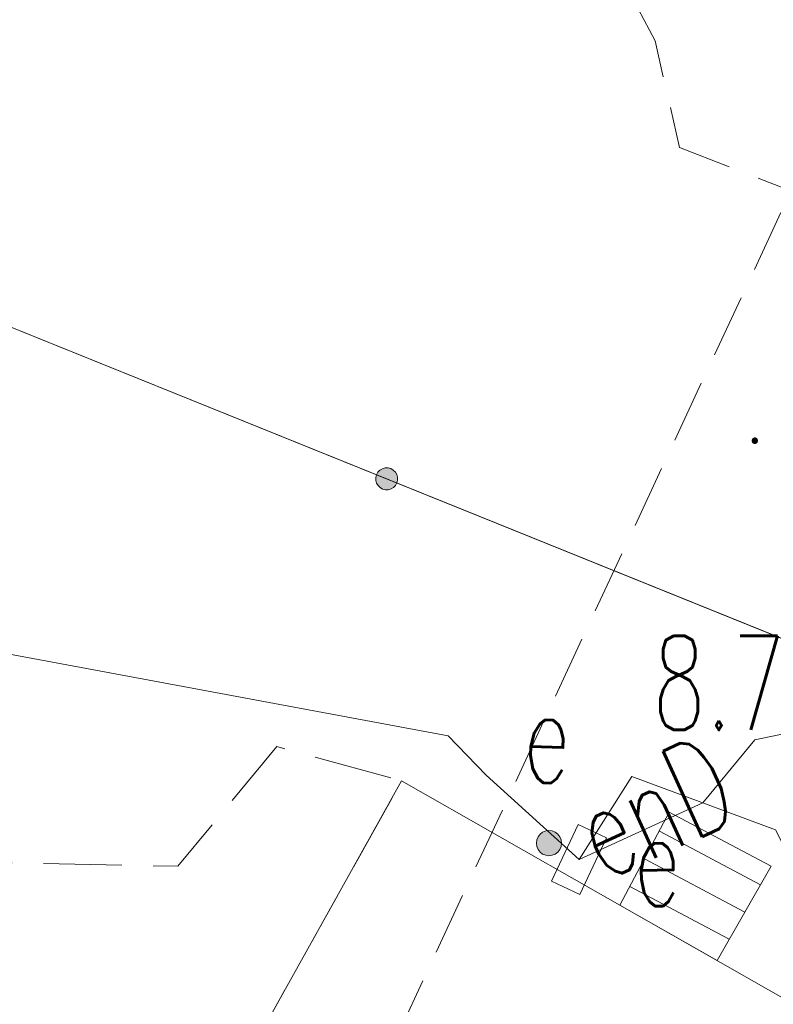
# Model space of a CAD drawing. Header units: millimetres. Extents: x -367306 to 168495, y -187323 to 82034.
# Tile 129 of 170: x 32931 to 44936, y 7240 to 22921. Entities that reach past the tile are written whole.
import ezdxf

# ---------------------------------------------------------------- set-up
doc = ezdxf.new("R2010")
doc.units = ezdxf.units.MM
doc.header["$MEASUREMENT"] = 0
for name, pattern in [('L_0_04', [1500, 1000, -500]), ('L_0_05', [1750, 1250, -500]), ('L_0_06', [2000, 1500, -500])]:
    doc.linetypes.add(name, pattern=pattern)
for name, color, linetype, lineweight in [('Nowe_0_Nr_pióra__9', 7, 'Continuous', 13), ('Nowe_EGBS_Nr_pióra__8', 7, 'Continuous', 13), ('Nowe_EGBS_Nr_pióra__9', 7, 'Continuous', 13), ('Nowe_EGBU_Nr_pióra__8', 7, 'Continuous', 13), ('Nowe_EGBU_Nr_pióra__9', 7, 'Continuous', 13), ('Nowe_EGDE_Nr_pióra__9', 7, 'Continuous', 13), ('Nowe_OTKC_Nr_pióra__8', 7, 'Continuous', 13), ('Nowe_OTKC_Nr_pióra__9', 7, 'Continuous', 13), ('Nowe_OTKU_Nr_pióra__8', 7, 'Continuous', 13), ('Nowe_OTKU_Nr_pióra__9', 7, 'Continuous', 13), ('Nowe_OTOO_Nr_pióra__7', 7, 'Continuous', 13), ('Nowe_OTOO_Nr_pióra__8', 7, 'Continuous', 13), ('Nowe_OTOO_Nr_pióra__9', 7, 'Continuous', 13), ('Nowe_OTRN_Nr_pióra__7', 7, 'Continuous', 13), ('Nowe_OTRN_Nr_pióra__8', 7, 'Continuous', 13), ('Nowe_OTRN_Nr_pióra__9', 7, 'Continuous', 13), ('Nowe_OTRN_O_Nr_pióra__8', 7, 'Continuous', 13), ('Nowe_SUEP_Nr_pióra__8', 7, 'Continuous', 13), ('Nowe_SUEP_Nr_pióra__9', 7, 'Continuous', 13), ('Nowe_SUEP_O_Nr_pióra__8', 7, 'Continuous', 13), ('Nowe_SUES_Nr_pióra__8', 7, 'Continuous', 13), ('Nowe_SUES_Nr_pióra__9', 7, 'Continuous', 13), ('Nowe_SUES_O_Nr_pióra__8', 7, 'Continuous', 13), ('Nowe_SUEU_Nr_pióra__1', 7, 'Continuous', 13), ('Nowe_SUEU_Nr_pióra__8', 7, 'Continuous', 13), ('Nowe_SUEU_Nr_pióra__9', 7, 'Continuous', 13), ('Nowe_SUEU_O_Nr_pióra__8', 7, 'Continuous', 13)]:
    doc.layers.add(name, color=color, linetype=linetype, lineweight=lineweight)
doc.styles.add('STYL_AUTOMATYCZNY_3', font='Simplex.shx')

msp = doc.modelspace()

# ---------------------------------------------------------------- hatches: boundary and pattern name
at = {"layer": 'Nowe_OTOO_Nr_pióra__7', "linetype": 'Continuous', "lineweight": 13}
msp.add_hatch(color=7, dxfattribs=at).paths.add_polyline_path([(38615.4, 15674.3), (38604, 15630.1), (38604.4, 15584.4), (38616.6, 15540.4), (38639.8, 15501.1), (38672.4, 15469), (38712.1, 15446.5), (38756.4, 15435.1), (38802.1, 15435.5), (38846.1, 15447.7), (38885.4, 15470.9), (38917.5, 15503.5), (38939.9, 15543.3), (38951.4, 15587.5), (38951, 15633.2), (38938.8, 15677.2), (38915.6, 15716.6), (38883, 15748.6), (38843.2, 15771.1), (38799, 15782.5), (38753.3, 15782.1), (38709.3, 15769.9), (38669.9, 15746.7), (38637.9, 15714.1)])
msp.add_hatch(color=7, dxfattribs=at).paths.add_polyline_path([(38615.4, 15674.3), (38604, 15630.1), (38604.4, 15584.4), (38616.6, 15540.4), (38639.8, 15501.1), (38672.4, 15469), (38712.1, 15446.5), (38756.4, 15435.1), (38802.1, 15435.5), (38846.1, 15447.7), (38885.4, 15470.9), (38917.5, 15503.5), (38939.9, 15543.3), (38951.4, 15587.5), (38951, 15633.2), (38938.8, 15677.2), (38915.6, 15716.6), (38883, 15748.6), (38843.2, 15771.1), (38799, 15782.5), (38753.3, 15782.1), (38709.3, 15769.9), (38669.9, 15746.7), (38637.9, 15714.1)])
at = {"layer": 'Nowe_OTRN_Nr_pióra__7', "linetype": 'Continuous', "lineweight": 13}
msp.add_hatch(color=7, dxfattribs=at).paths.add_polyline_path([(44596.6, 16217), (44598.2, 16205.3), (44602.6, 16194.5), (44609.8, 16185.2), (44619.1, 16178), (44630, 16173.5), (44641.6, 16172), (44653.3, 16173.5), (44664.1, 16178), (44673.4, 16185.2), (44680.6, 16194.5), (44685.1, 16205.3), (44686.6, 16217), (44685.1, 16228.6), (44680.6, 16239.5), (44673.4, 16248.8), (44664.1, 16256), (44653.3, 16260.4), (44641.6, 16262), (44630, 16260.4), (44619.1, 16256), (44609.8, 16248.8), (44602.6, 16239.5), (44598.2, 16228.6)])
at = {"layer": 'Nowe_SUEU_Nr_pióra__1', "linetype": 'Continuous', "lineweight": 13}
msp.add_hatch(color=7, dxfattribs=at).paths.add_polyline_path([(41161.6, 9807), (41168.4, 9755.2), (41188.4, 9707), (41220.2, 9665.6), (41261.6, 9633.8), (41309.9, 9613.8), (41361.6, 9607), (41413.4, 9613.8), (41461.6, 9633.8), (41503, 9665.6), (41534.8, 9707), (41554.8, 9755.2), (41561.6, 9807), (41554.8, 9858.7), (41534.8, 9907), (41503, 9948.4), (41461.6, 9980.2), (41413.4, 10000.2), (41361.6, 10007), (41309.9, 10000.2), (41261.6, 9980.2), (41220.2, 9948.4), (41188.4, 9907), (41168.4, 9858.7)])

# ---------------------------------------------------------------- linework, layer by layer
at = {"layer": 'Nowe_0_Nr_pióra__9', "color": 7, "linetype": 'L_0_04', "lineweight": 13}
msp.add_lwpolyline([(-54175.8, -16615), (-36542.5, 13691.6), (-32491.5, 24497.6), (-41006.9, 52709.3), (-354.8, 78621.1), (4924.1, 35501.4), (-2954.1, 7738.8), (31962.3, -8247.3), (46488.5, 22925.7), (96328.3, 3296.1), (84395.1, -59501.6), (78496.2, -91288.2), (63259, -147476.2), (43808.2, -176834.2), (-26519.8, -152286.8), (-79150.4, -133916.5), (-87259.9, -85957.4)], close=True, dxfattribs=at)
at = {"layer": 'Nowe_EGBS_Nr_pióra__8', "color": 7, "linetype": 'Continuous', "lineweight": 13}
for p, q in [((43279.5, 10298.5), (43279.6, 10298.5)), ((43120.7, 9999.7), (43120.7, 9999.7)), ((42886, 9558.2), (42886, 9558.2)), ((44900.1, 9442.6), (44900.2, 9442.6)), ((42651.3, 9116.7), (42651.3, 9116.7)), ((44729.7, 9144.3), (44729.7, 9144.3)), ((42492.4, 8817.9), (42492.5, 8817.9)), ((44481.5, 8710), (44481.5, 8710)), ((44233.3, 8275.7), (44233.3, 8275.7)), ((44039.7, 7936.8), (44039.7, 7936.8))]:
    msp.add_line(p, q, dxfattribs=at)
at = {"layer": 'Nowe_EGBS_Nr_pióra__9', "color": 7, "linetype": 'Continuous', "lineweight": 13, "flags": 128}
msp.add_lwpolyline([(42492.4, 8817.9), (44039.7, 7936.8), (44900.1, 9442.6), (43279.5, 10298.5)], close=True, dxfattribs=at)
for points in [[(44729.7, 9144.3), (43120.7, 9999.7)], [(44481.5, 8710), (42886, 9558.2)], [(44233.3, 8275.7), (42651.3, 9116.7)]]:
    msp.add_lwpolyline(points, dxfattribs=at)
at = {"layer": 'Nowe_EGBU_Nr_pióra__8', "color": 7, "linetype": 'Continuous', "lineweight": 13}
msp.add_line((39015.3, 10797.8), (39015.4, 10797.8), dxfattribs=at)
at = {"layer": 'Nowe_EGBU_Nr_pióra__9', "color": 7, "linetype": 'Continuous', "lineweight": 13, "flags": 128}
msp.add_lwpolyline([(26181.6, -11973), (30371.6, -4543), (28101.6, -3093), (29031.6, -1473), (30061.6, -1403), (31811.6, -2103), (39015.3, 10797.8), (48410.6, 5447.9), (35580.2, -17475)], close=True, dxfattribs=at)
at = {"layer": 'Nowe_EGDE_Nr_pióra__9', "color": 7, "linetype": 'Continuous', "lineweight": 13, "flags": 128}
for points in [[(50221.6, 10987), (65251.6, 47097), (62561.6, 48377), (58241.6, 49297), (48341.6, 49917), (33091.6, 49677), (19761.6, 48517), (7131.6, 45977), (-1038.4, 43667), (-6478.4, 39617), (-7768.4, 34407)], [(44331.6, -27593), (59791.6, 2597), (76491.6, -4103), (75171.6, 3647), (70471.6, 39997), (65251.6, 47097), (50221.6, 10987), (-7768.4, 34407), (-12278.4, 26477), (-17648.4, 3857), (15671.6, -9583)]]:
    msp.add_lwpolyline(points, close=True, dxfattribs=at)
at = {"layer": 'Nowe_OTKC_Nr_pióra__8', "color": 7, "linetype": 'Continuous', "lineweight": 13}
for p, q in [((37027.7, 11345.4), (37027.7, 11345.4)), ((39015.3, 10797.8), (39015.4, 10797.8)), ((35449.8, 9438.7), (35449.8, 9438.7))]:
    msp.add_line(p, q, dxfattribs=at)
at = {"layer": 'Nowe_OTKC_Nr_pióra__9', "color": 7, "linetype": 'L_0_05', "lineweight": 13, "flags": 128}
msp.add_lwpolyline([(27014.3, -10496.4), (24657.9, -9271.6), (24023.2, -7156.1), (29719.8, 4117.3), (32261.1, 9504.5), (35449.8, 9438.7), (37027.7, 11345.4), (39015.3, 10797.8), (33895.5, 1628.8), (31811.6, -2103), (30061.6, -1403), (29031.6, -1473), (28101.6, -3093), (30371.6, -4543)], close=True, dxfattribs=at)
at = {"layer": 'Nowe_OTKU_Nr_pióra__8', "color": 7, "linetype": 'Continuous', "lineweight": 13}
for p, q in [((43051.6, 22587), (43051.7, 22587)), ((43441.6, 20887), (43441.7, 20887))]:
    msp.add_line(p, q, dxfattribs=at)
at = {"layer": 'Nowe_OTKU_Nr_pióra__9', "color": 7, "linetype": 'L_0_06', "lineweight": 13, "flags": 128}
msp.add_lwpolyline([(35271.6, 33377), (25858, 37476.9), (24719.7, 34123.2), (24021.6, 31967), (31051.6, 29207), (31001.6, 28127), (35741.6, 26377), (39408.7, 25091.5), (39701.6, 25497), (40451.6, 25497), (41381.6, 24997), (42341.6, 23927), (43051.6, 22587), (43441.6, 20887), (50141.6, 18267), (52210.1, 17487.7), (55176.6, 25869.5), (54191.6, 26237), (52851.6, 26807), (52401.6, 27397), (52471.6, 28147), (56031.6, 37557), (56761.6, 40317), (57031.6, 42817), (57111.6, 45657), (56891.6, 47447), (56801.6, 49297), (55511.6, 49427), (55321.6, 47887), (55531.6, 45887), (55511.6, 44387), (55411.6, 41877), (55091.6, 39897), (54451.6, 37927), (50991.6, 28717), (47441.6, 29967), (46451.6, 27387), (42181.6, 29017)], close=True, dxfattribs=at)
at = {"layer": 'Nowe_OTOO_Nr_pióra__8', "color": 7, "linetype": 'Continuous', "lineweight": 13}
for p, q in [((38637.9, 15714.1), (38638, 15714.1)), ((38637.9, 15714.1), (38638, 15714.1)), ((38669.9, 15746.7), (38670, 15746.7)), ((38669.9, 15746.7), (38670, 15746.7)), ((38709.3, 15769.9), (38709.3, 15769.9)), ((38709.3, 15769.9), (38709.3, 15769.9)), ((38753.3, 15782.1), (38753.4, 15782.1)), ((38753.3, 15782.1), (38753.4, 15782.1)), ((38799, 15782.5), (38799, 15782.5)), ((38799, 15782.5), (38799, 15782.5)), ((38843.2, 15771.1), (38843.3, 15771.1)), ((38843.2, 15771.1), (38843.3, 15771.1)), ((38883, 15748.6), (38883, 15748.6)), ((38883, 15748.6), (38883, 15748.6)), ((38915.6, 15716.6), (38915.6, 15716.6)), ((38915.6, 15716.6), (38915.6, 15716.6)), ((38604, 15630.1), (38604, 15630.1)), ((38604, 15630.1), (38604, 15630.1)), ((38604.4, 15584.4), (38604.4, 15584.4)), ((38604.4, 15584.4), (38604.4, 15584.4)), ((38615.4, 15674.3), (38615.5, 15674.3)), ((38615.4, 15674.3), (38615.5, 15674.3)), ((38616.6, 15540.4), (38616.7, 15540.4)), ((38616.6, 15540.4), (38616.7, 15540.4)), ((38938.8, 15677.2), (38938.8, 15677.2)), ((38938.8, 15677.2), (38938.8, 15677.2)), ((38939.9, 15543.3), (38940, 15543.3)), ((38939.9, 15543.3), (38940, 15543.3)), ((38951, 15633.2), (38951, 15633.2)), ((38951, 15633.2), (38951, 15633.2)), ((38951.4, 15587.5), (38951.4, 15587.5)), ((38951.4, 15587.5), (38951.4, 15587.5)), ((38639.8, 15501.1), (38639.8, 15501.1)), ((38639.8, 15501.1), (38639.8, 15501.1)), ((38672.4, 15469), (38672.4, 15469)), ((38672.4, 15469), (38672.4, 15469)), ((38712.1, 15446.5), (38712.2, 15446.5)), ((38712.1, 15446.5), (38712.2, 15446.5)), ((38756.4, 15435.1), (38756.4, 15435.1)), ((38756.4, 15435.1), (38756.4, 15435.1)), ((38802.1, 15435.5), (38802.1, 15435.5)), ((38802.1, 15435.5), (38802.1, 15435.5)), ((38846.1, 15447.7), (38846.1, 15447.7)), ((38846.1, 15447.7), (38846.1, 15447.7)), ((38885.4, 15470.9), (38885.5, 15470.9)), ((38885.4, 15470.9), (38885.5, 15470.9)), ((38917.5, 15503.5), (38917.5, 15503.5)), ((38917.5, 15503.5), (38917.5, 15503.5))]:
    msp.add_line(p, q, dxfattribs=at)
at = {"layer": 'Nowe_OTOO_Nr_pióra__9', "color": 7, "linetype": 'Continuous', "lineweight": 13, "flags": 128}
msp.add_lwpolyline([(14021.6, 25607), (49625.2, 11227.8), (50253.3, 11712.4), (50357.7, 11959.1), (55703.5, 24599), (65251.6, 47097)], dxfattribs=at)
msp.add_lwpolyline([(38615.4, 15674.3), (38604, 15630.1), (38604.4, 15584.4), (38616.6, 15540.4), (38639.8, 15501.1), (38672.4, 15469), (38712.1, 15446.5), (38756.4, 15435.1), (38802.1, 15435.5), (38846.1, 15447.7), (38885.4, 15470.9), (38917.5, 15503.5), (38939.9, 15543.3), (38951.4, 15587.5), (38951, 15633.2), (38938.8, 15677.2), (38915.6, 15716.6), (38883, 15748.6), (38843.2, 15771.1), (38799, 15782.5), (38753.3, 15782.1), (38709.3, 15769.9), (38669.9, 15746.7), (38637.9, 15714.1)], close=True, dxfattribs=at)
msp.add_lwpolyline([(38615.4, 15674.3), (38604, 15630.1), (38604.4, 15584.4), (38616.6, 15540.4), (38639.8, 15501.1), (38672.4, 15469), (38712.1, 15446.5), (38756.4, 15435.1), (38802.1, 15435.5), (38846.1, 15447.7), (38885.4, 15470.9), (38917.5, 15503.5), (38939.9, 15543.3), (38951.4, 15587.5), (38951, 15633.2), (38938.8, 15677.2), (38915.6, 15716.6), (38883, 15748.6), (38843.2, 15771.1), (38799, 15782.5), (38753.3, 15782.1), (38709.3, 15769.9), (38669.9, 15746.7), (38637.9, 15714.1)], close=True, dxfattribs=at)
at = {"layer": 'Nowe_OTRN_Nr_pióra__8', "color": 7, "linetype": 'Continuous', "lineweight": 13}
for p, q in [((44596.6, 16217), (44596.7, 16217)), ((44598.2, 16228.6), (44598.2, 16228.6)), ((44598.2, 16205.3), (44598.2, 16205.3)), ((44602.6, 16239.5), (44602.7, 16239.5)), ((44602.6, 16194.5), (44602.7, 16194.5)), ((44609.8, 16248.8), (44609.9, 16248.8)), ((44609.8, 16185.2), (44609.9, 16185.2)), ((44619.1, 16256), (44619.2, 16256)), ((44619.1, 16178), (44619.2, 16178)), ((44630, 16260.4), (44630, 16260.4)), ((44630, 16173.5), (44630, 16173.5)), ((44641.6, 16262), (44641.7, 16262)), ((44641.6, 16172), (44641.7, 16172)), ((44653.3, 16260.4), (44653.3, 16260.4)), ((44653.3, 16173.5), (44653.3, 16173.5)), ((44664.1, 16256), (44664.2, 16256)), ((44664.1, 16178), (44664.2, 16178)), ((44673.4, 16248.8), (44673.5, 16248.8)), ((44673.4, 16185.2), (44673.5, 16185.2)), ((44680.6, 16239.5), (44680.6, 16239.5)), ((44680.6, 16194.5), (44680.6, 16194.5)), ((44685.1, 16228.6), (44685.1, 16228.6)), ((44685.1, 16205.3), (44685.1, 16205.3)), ((44686.6, 16217), (44686.7, 16217))]:
    msp.add_line(p, q, dxfattribs=at)
at = {"layer": 'Nowe_OTRN_Nr_pióra__9', "color": 7, "linetype": 'Continuous', "lineweight": 13, "flags": 128}
msp.add_lwpolyline([(44596.6, 16217), (44598.2, 16205.3), (44602.6, 16194.5), (44609.8, 16185.2), (44619.1, 16178), (44630, 16173.5), (44641.6, 16172), (44653.3, 16173.5), (44664.1, 16178), (44673.4, 16185.2), (44680.6, 16194.5), (44685.1, 16205.3), (44686.6, 16217), (44685.1, 16228.6), (44680.6, 16239.5), (44673.4, 16248.8), (44664.1, 16256), (44653.3, 16260.4), (44641.6, 16262), (44630, 16260.4), (44619.1, 16256), (44609.8, 16248.8), (44602.6, 16239.5), (44598.2, 16228.6)], close=True, dxfattribs=at)
at = {"layer": 'Nowe_SUEP_Nr_pióra__8', "color": 7, "linetype": 'Continuous', "lineweight": 13}
for p, q in [((39755.6, 11517), (39755.6, 11517)), ((39755.6, 11517), (39755.6, 11517)), ((44641.5, 11452.4), (44641.6, 11452.4)), ((44641.5, 11452.4), (44641.6, 11452.4)), ((40360.6, 10888.7), (40360.6, 10888.7)), ((40360.6, 10888.7), (40360.6, 10888.7)), ((42681.6, 10867), (42681.7, 10867)), ((42681.6, 10867), (42681.7, 10867)), ((43815.3, 10446.2), (43815.4, 10446.2)), ((43815.3, 10446.2), (43815.4, 10446.2)), ((41841.6, 9547), (41841.7, 9547)), ((41841.6, 9547), (41841.7, 9547)), ((41841.6, 9547), (41841.7, 9547)), ((41841.6, 9547), (41841.7, 9547)), ((41841.6, 9547), (41841.7, 9547)), ((41841.6, 9547), (41841.7, 9547))]:
    msp.add_line(p, q, dxfattribs=at)
at = {"layer": 'Nowe_SUEP_Nr_pióra__9', "color": 7, "linetype": 'Continuous', "lineweight": 13, "flags": 128}
for points in [[(41841.6, 9547), (40360.6, 10888.7), (39755.6, 11517), (26375.9, 14006.8), (20368.3, 15059.6), (10525.2, 19205.3), (402.2, 23372.9), (-4236.7, 28011.8), (-8070.8, 29999.8), (-10721.5, 31480.4), (-13330.6, 33906.8)], [(41841.6, 9547), (40360.6, 10888.7), (39755.6, 11517), (26375.9, 14006.8), (20368.3, 15059.6), (10525.2, 19205.3), (402.2, 23372.9), (-4236.7, 28011.8), (-8070.8, 29999.8), (-10721.5, 31480.4), (-13330.6, 33906.8)], [(41841.6, 9547), (43815.3, 10446.2), (44641.5, 11452.4), (46299.8, 11795.5)], [(41841.6, 9547), (43815.3, 10446.2), (44641.5, 11452.4), (46299.8, 11795.5)], [(41841.6, 9547), (42681.6, 10867), (44971.6, 10017), (45721.6, 8557), (49071.6, 6647), (49521.6, 5887), (49441.6, 4327), (48641.6, 2177), (36421.6, -18883)], [(41841.6, 9547), (42681.6, 10867), (44971.6, 10017), (45721.6, 8557), (49071.6, 6647), (49521.6, 5887), (49441.6, 4327), (48641.6, 2177), (36421.6, -18883)]]:
    msp.add_lwpolyline(points, dxfattribs=at)
at = {"layer": 'Nowe_SUES_Nr_pióra__8', "color": 7, "linetype": 'Continuous', "lineweight": 13}
for p, q in [((41827.5, 10105.8), (41827.5, 10105.8)), ((42280.2, 9893.6), (42280.3, 9893.6)), ((41403, 9200.4), (41403.1, 9200.4)), ((41855.8, 8988.1), (41855.8, 8988.1))]:
    msp.add_line(p, q, dxfattribs=at)
at = {"layer": 'Nowe_SUES_Nr_pióra__9', "color": 7, "linetype": 'Continuous', "lineweight": 13, "flags": 128}
msp.add_lwpolyline([(41855.8, 8988.1), (41403, 9200.4), (41827.5, 10105.8), (42280.2, 9893.6)], close=True, dxfattribs=at)
at = {"layer": 'Nowe_SUEU_Nr_pióra__8', "color": 7, "linetype": 'Continuous', "lineweight": 13}
for p, q in [((41188.4, 9907), (41188.5, 9907)), ((41220.2, 9948.4), (41220.2, 9948.4)), ((41261.6, 9980.2), (41261.7, 9980.2)), ((41309.9, 10000.2), (41309.9, 10000.2)), ((41361.6, 10007), (41361.7, 10007)), ((41413.4, 10000.2), (41413.4, 10000.2)), ((41461.6, 9980.2), (41461.7, 9980.2)), ((41503, 9948.4), (41503.1, 9948.4)), ((41534.8, 9907), (41534.9, 9907)), ((41161.6, 9807), (41161.7, 9807)), ((41168.4, 9858.7), (41168.5, 9858.7)), ((41168.4, 9755.2), (41168.5, 9755.2)), ((41554.8, 9858.7), (41554.9, 9858.7)), ((41554.8, 9755.2), (41554.9, 9755.2)), ((41561.6, 9807), (41561.7, 9807)), ((41188.4, 9707), (41188.5, 9707)), ((41220.2, 9665.6), (41220.2, 9665.6)), ((41261.6, 9633.8), (41261.7, 9633.8)), ((41309.9, 9613.8), (41309.9, 9613.8)), ((41361.6, 9607), (41361.7, 9607)), ((41413.4, 9613.8), (41413.4, 9613.8)), ((41461.6, 9633.8), (41461.7, 9633.8)), ((41503, 9665.6), (41503.1, 9665.6)), ((41534.8, 9707), (41534.9, 9707))]:
    msp.add_line(p, q, dxfattribs=at)
at = {"layer": 'Nowe_SUEU_Nr_pióra__9', "color": 7, "linetype": 'Continuous', "lineweight": 13, "flags": 128}
msp.add_lwpolyline([(41161.6, 9807), (41168.4, 9755.2), (41188.4, 9707), (41220.2, 9665.6), (41261.6, 9633.8), (41309.9, 9613.8), (41361.6, 9607), (41413.4, 9613.8), (41461.6, 9633.8), (41503, 9665.6), (41534.8, 9707), (41554.8, 9755.2), (41561.6, 9807), (41554.8, 9858.7), (41534.8, 9907), (41503, 9948.4), (41461.6, 9980.2), (41413.4, 10000.2), (41361.6, 10007), (41309.9, 10000.2), (41261.6, 9980.2), (41220.2, 9948.4), (41188.4, 9907), (41168.4, 9858.7)], close=True, dxfattribs=at)

# ---------------------------------------------------------------- texts
at = {"layer": 'Nowe_OTRN_O_Nr_pióra__8', "color": 7, "linetype": 'Continuous', "lineweight": 13, "insert": (43009.9, 11610.8), "char_height": 1500, "attachment_point": 7, "style": 'STYL_AUTOMATYCZNY_3'}
msp.add_mtext('\\A1;{\\W0.660000x;\\pql;\\FSimplex.shx;8.7}', dxfattribs=at)
at = {"layer": 'Nowe_SUEP_O_Nr_pióra__8', "color": 7, "linetype": 'Continuous', "lineweight": 13, "insert": (42218.8, 9187.5), "char_height": 1500, "attachment_point": 7, "rotation": 24.5, "style": 'STYL_AUTOMATYCZNY_3'}
msp.add_mtext('\\A1;{\\W0.660000x;\\pql;\\FSimplex.shx;enD}', dxfattribs=at)
at = {"layer": 'Nowe_SUES_O_Nr_pióra__8', "color": 7, "linetype": 'Continuous', "lineweight": 13, "insert": (42714.1, 8798.8), "char_height": 1500, "attachment_point": 7, "rotation": 0.8, "style": 'STYL_AUTOMATYCZNY_3'}
msp.add_mtext('\\A1;{\\W0.660000x;\\pql;\\FSimplex.shx;e}', dxfattribs=at)
at = {"layer": 'Nowe_SUEU_O_Nr_pióra__8', "color": 7, "linetype": 'Continuous', "lineweight": 13, "insert": (40928.1, 10780.8), "char_height": 1500, "attachment_point": 7, "rotation": 358, "style": 'STYL_AUTOMATYCZNY_3'}
msp.add_mtext('\\A1;{\\W0.660000x;\\pql;\\FSimplex.shx;e}', dxfattribs=at)

doc.saveas('drawing.dxf')
